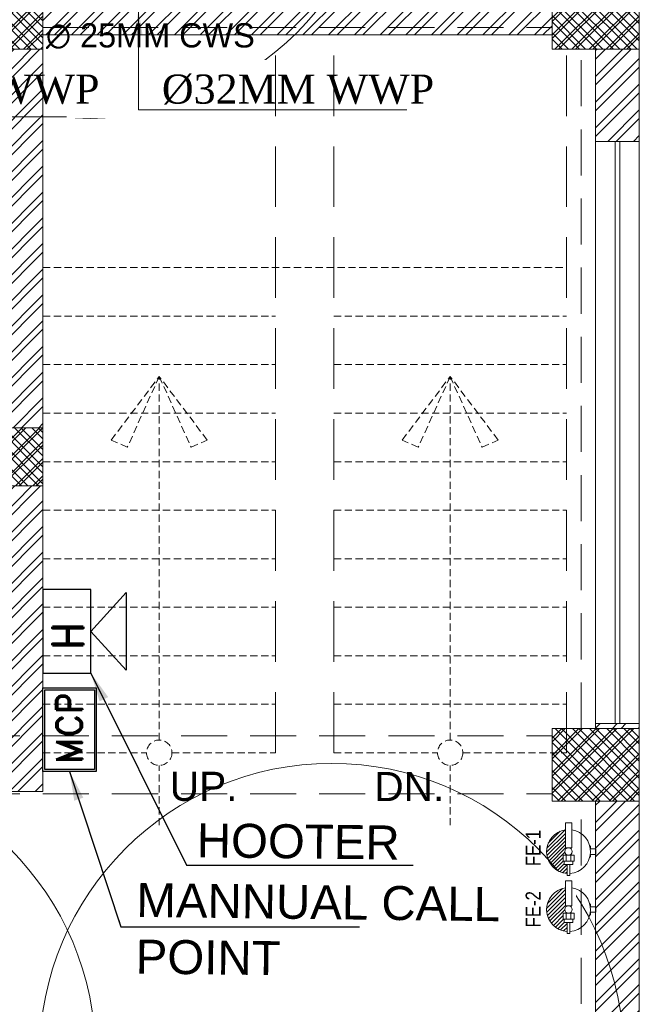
# Model space of a CAD drawing. Header units: inches. Extents: x 105152 to 158499, y 12149 to 30915.
# Tile 212 of 256: x 127160 to 127288, y 21234 to 21437. Entities that reach past the tile are written whole.
import ezdxf

# ---------------------------------------------------------------- set-up
doc = ezdxf.new("R2010")
doc.units = ezdxf.units.IN
doc.header["$MEASUREMENT"] = 0
doc.linetypes.add('HIDDEN', pattern=[0.375, 0.25, -0.125])
for name, color, linetype, lineweight in [('1-fire extinguisher', 1, 'Continuous', 0), ('AR - PLAN', 251, 'Continuous', 5), ('BEAM', 173, 'Continuous', 5), ('COVERAGE ', 251, 'Continuous', 5), ('DRAINAGE ', 7, 'Continuous', 9), ('Fire Extinguisher', 8, 'Continuous', 0), ('FIRE TEXT', 7, 'Continuous', 25), ('PD_BRICK WALL_115', 134, 'Continuous', 30), ('PD_COLUMN', 2, 'Continuous', 60), ('PD_FURNITURE_LOOSE', 20, 'Continuous', 18), ('PD_HATCH', 45, 'Continuous', 9), ('PD_STAIR', 32, 'Continuous', 13), ('PD_WINDOW', 140, 'Continuous', 25), ('PP-FAS MCP', 1, 'Continuous', 5), ('PP-TEXT', 7, 'Continuous', 40), ('SH-SPRINKLAR', 1, 'Continuous', 0), ('WATER SUPPLY ', 7, 'Continuous', 9)]:
    doc.layers.add(name, color=color, linetype=linetype, lineweight=lineweight)
doc.layers.add('FAS', color=1, linetype='Continuous')
doc.layers.add('PP-SPRINKLER', color=1, linetype='Continuous')
doc.styles.add('2.5 Arial_regular_annotative', font='arial.ttf', dxfattribs={"width": 0.8, "height": 2.5})
doc.styles.add('Arial', font='GOTHIC.TTF')
doc.styles.add('MtX_Times_New_Roman', font='txt')
doc.styles.add('romand', font='romand.shx')
doc.styles.add('STYLE3', font='romans.shx', dxfattribs={"height": 4})
doc.styles.add('text Ht 200mm', font='arial.ttf')
doc.styles.add('TIMES NEW ROMAN', font='times.ttf')
doc.dimstyles.new('PP-DIM', dxfattribs={"dimtxt": 4, "dimasz": 1, "dimexe": 1, "dimexo": 1, "dimgap": 0.09, "dimtad": 0, "dimdec": 0, "dimzin": 0, "dimdsep": 46, "dimlunit": 4, "dimtxsty": 'TIMES NEW ROMAN', "dimblk": 'ARCHTICK', "dimcen": 0.09, "dimdle": 1, "dimclrd": 256, "dimclre": 256, "dimclrt": 256, "dimadec": 0, "dimazin": 0, "dimtfac": 1, "dimtdec": 4, "dimtofl": 0, "dimtmove": 1, "dimatfit": 3, "dimfxl": 1, "dimtolj": 1, "dimtzin": 0, "dimlwd": -1, "dimlwe": -1, "dimarcsym": 0})
pattern_1 = [(45, (144327.2833, 25769.4912), (-1.767766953, 1.767766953), []), (135, (144327.2833, 25769.4912), (-1.767766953, -1.767766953), [])]

# ---------------------------------------------------------------- blocks, each defined once
blk = doc.blocks.new('PP-CEILING PENDANT')
at = {"layer": 'COVERAGE ', "color": 8, "lineweight": 5}
blk.add_circle((0, 0), 1700, dxfattribs=at)
at = {"layer": 'SH-SPRINKLAR', "lineweight": -3}
for p, q in [((-16.9, 17), (-75.6, 75.8)), ((17.2, 16.7), (75.4, 75)), ((-24, 0.1), (-37.4, -2.9)), ((-24, 0.8), (-37.3, 3.8)), ((-17.1, 16.7), (-28.7, 24.1)), ((-16.6, 17.3), (-23.9, 28.9)), ((-0.4, 24), (-3.4, 37.3)), ((-1.5, 8.9), (-1.5, 23.9)), ((0.6, 24), (3.5, 37.3)), ((1.5, 8.9), (1.5, 23.9)), ((16.8, 17.2), (24.1, 28.7)), ((17.6, 16.3), (29.1, 23.7)), ((23.9, -0.1), (37.4, 2.9)), ((-17.5, -16.3), (-76.5, -75.3)), ((-17.8, -16.1), (-29.3, -23.4)), ((-17.3, -16.6), (-24.7, -28.2)), ((-1.5, -23.9), (-4.5, -37.2)), ((-1.5, -23.9), (-1.5, -8.9)), ((-0.6, -24), (2.3, -37.4)), ((1.5, -23.9), (1.5, -8.9)), ((15.8, -18), (23.1, -29.5)), ((16.2, -17.7), (74.6, -76.1)), ((16.6, -17.3), (28.2, -24.7)), ((23.9, -1.3), (37.3, -4.2))]:
    blk.add_line(p, q, dxfattribs=at)
for centre, major_axis, start_param, end_param in [((0, 0), (26.5, 26.5), 1.657505, 2.255676), ((0, 0), (-26.5, 26.5), 5.588406, 6.189787), ((0, 0), (0.02, 8.87), 5.497787, 11.780972), ((0, 0), (0.02, 6.56), 5.497787, 11.780972), ((0, 23.4), (1.12, 1.12), 5.863873, 8.273293), ((0, 0), (-26.5, 26.5), 4.798644, 5.40368), ((0, 0), (26.5, 26.5), 5.57395, 6.180955), ((0, 0), (-26.5, 26.5), 0.862204, 1.45951), ((0, 0), (-26.5, 26.5), 1.637496, 2.236801), ((0, -23.4), (1.12, 1.12), 2.722281, 5.131701), ((0, 0), (-26.5, 26.5), 2.418515, 3.021492), ((0, 0), (26.5, 26.5), 4.778634, 5.384791)]:
    blk.add_ellipse(centre, major_axis=major_axis, ratio=1, start_param=start_param, end_param=end_param, dxfattribs=at)
blk = doc.blocks.new('A$C32221A88')
at = {"layer": 'FAS', "linetype": 'Continuous', "lineweight": 25}
for points in [[(1229.4, -308.7), (1229.4, -43.1), (1382.1, -43.1), (1382.1, -308.7)], [(1382.1, -175.9), (1494.1, -299.4), (1494.1, -52.4)]]:
    blk.add_lwpolyline(points, close=True, dxfattribs=at)
at = {"color": 7, "linetype": 'Continuous', "lineweight": 35, "ltscale": 1000, "insert": (1259.9, -207.3), "char_height": 97.679, "width": 97.679, "attachment_point": 1, "rotation": 90, "style": 'Arial'}
blk.add_mtext('{\\Fromand|c0;H}', dxfattribs=at)
blk = doc.blocks.new('A$C11F365F7')
at = {"layer": 'FAS', "lineweight": 25}
for points in [[(-342.8, -95.6), (97.5, -95.4), (97.5, -376.8), (-342.8, -377)], [(-332.8, -105.6), (87.5, -105.4), (87.5, -366.8), (-332.8, -367)]]:
    blk.add_lwpolyline(points, close=True, dxfattribs=at)
at = {"layer": 'FAS', "color": 7, "linetype": 'Continuous', "lineweight": 35, "ltscale": 1000, "insert": (-302.8, -166.3), "char_height": 135.647, "width": 414.262, "attachment_point": 1, "style": 'romand'}
blk.add_mtext('{\\Fromand|c0;MCP}', dxfattribs=at)
blk = doc.blocks.new('_ArchTick')
at = {"color": 0, "linetype": 'ByBlock', "const_width": 0.15}
blk.add_lwpolyline([(-0.5, -0.5), (0.5, 0.5)], dxfattribs=at)
blk = doc.blocks.new('A$C4A5E5D4D')
at = {"layer": 'Fire Extinguisher', "color": 3, "linetype": 'Continuous', "lineweight": 0, "ltscale": 250}
for p, q in [((-13.1, 118.7), (13.1, 118.7)), ((-13.1, 15.3), (-13.1, 118.7)), ((13.1, 118.7), (13.1, 15.3)), ((-91.1, 11.5), (-111.9, 11.5)), ((-111.9, 11.5), (-111.9, -11.5)), ((-91.1, 11.5), (-111.9, 11.5)), ((-111.9, 11.5), (-111.9, -11.5)), ((-91.1, 23.1), (-91.1, 11.5)), ((13.1, 15.3), (-13.1, 15.3)), ((-111.9, -11.5), (-91.1, -11.5)), ((-91.1, -11.5), (-111.9, -11.5)), ((-91.1, -11.5), (-91.1, -23.1)), ((-22.6, -15.3), (22.6, -15.3)), ((-22.6, -40), (-22.6, -15.3)), ((22.6, -40), (-22.6, -40)), ((-18.2, -40), (18.2, -40)), ((-18.2, -53.1), (-18.2, -40)), ((-9.5, -40), (-9.5, -15.3)), ((9.5, -40), (9.5, -15.3)), ((18.2, -40), (18.2, -53.1)), ((22.6, -15.3), (22.6, -40)), ((18.2, -53.1), (-18.2, -53.1)), ((-5.8, -53.1), (5.8, -53.1)), ((-5.8, -98.3), (-5.8, -53.1)), ((5.8, -53.1), (5.8, -98.3)), ((5.8, -98.3), (-5.8, -98.3))]:
    blk.add_line(p, q, dxfattribs=at)
at = {"layer": 'Fire Extinguisher', "color": 3, "linetype": 'Continuous'}
for p, q in [((90.4, 4.9, 0), (13.1, 82.2, 0)), ((87.1, 24.5, 0), (24.5, 87.1, 0)), ((89.9, -10.9, 0), (13.1, 65.9, 0)), ((87.1, -24.4, 0), (13.1, 49.6, 0)), ((82.8, -36.4, 0), (13.1, 33.3, 0)), ((77.3, -47.2, 0), (13.1, 17, 0)), ((12.8, -15.3, 0), (9.5, -12, 0)), ((70.5, -56.7, 0), (15.2, -1.4, 0)), ((53.9, -72.7, 0), (21.2, -40, 0)), ((62.7, -65.2, 0), (22.6, -25.1, 0)), ((32.9, -84.3, 0), (5.8, -57.2, 0)), ((20.5, -88.2, 0), (5.8, -73.5, 0)), ((44, -79.1, 0), (18, -53.1, 0)), ((6.3, -90.3, 0), (5.8, -89.9, 0))]:
    blk.add_line(p, q, dxfattribs=at)
at = {"layer": 'Fire Extinguisher', "color": 3, "linetype": 'Continuous', "lineweight": 0, "ltscale": 250}
blk.add_circle((0, 0), 15.3, dxfattribs=at)
for start, end in [(98.3362, 266.3055), (273.6945, 81.6638)]:
    blk.add_arc((0, 0), 90.5, start, end, dxfattribs=at)
blk = doc.blocks.new('A$C2E8A5E6F')
at = {"layer": 'Fire Extinguisher', "color": 1, "linetype": 'Continuous', "lineweight": 0, "ltscale": 250}
for p, q in [((-13.1, 118.7), (13.1, 118.7)), ((-13.1, 15.3), (-13.1, 118.7)), ((13.1, 118.7), (13.1, 15.3)), ((-91.1, 11.5), (-111.9, 11.5)), ((-111.9, 11.5), (-111.9, -11.5)), ((-91.1, 11.5), (-111.9, 11.5)), ((-111.9, 11.5), (-111.9, -11.5)), ((-91.1, 23.1), (-91.1, 11.5)), ((13.1, 15.3), (-13.1, 15.3)), ((-111.9, -11.5), (-91.1, -11.5)), ((-91.1, -11.5), (-111.9, -11.5)), ((-91.1, -11.5), (-91.1, -23.1)), ((-22.6, -15.3), (22.6, -15.3)), ((-22.6, -40), (-22.6, -15.3)), ((22.6, -40), (-22.6, -40)), ((-18.2, -40), (18.2, -40)), ((-18.2, -53.1), (-18.2, -40)), ((-9.5, -40), (-9.5, -15.3)), ((9.5, -40), (9.5, -15.3)), ((18.2, -40), (18.2, -53.1)), ((22.6, -15.3), (22.6, -40)), ((18.2, -53.1), (-18.2, -53.1)), ((-5.8, -53.1), (5.8, -53.1)), ((-5.8, -98.3), (-5.8, -53.1)), ((5.8, -53.1), (5.8, -98.3)), ((5.8, -98.3), (-5.8, -98.3))]:
    blk.add_line(p, q, dxfattribs=at)
at = {"layer": 'Fire Extinguisher', "linetype": 'Continuous'}
for p, q in [((13.4, 89.5), (89.5, 13.4)), ((34.1, 83.8), (83.8, 34.1)), ((13.1, 74.8), (90.5, -2.6)), ((13.1, 59.8), (89.1, -16.2)), ((13.1, 44.7), (86, -28.2)), ((12.5, 15.3), (76.4, -48.6)), ((13.1, 29.7), (81.7, -38.9)), ((9.6, -11.9), (13, -15.3)), ((15.1, -2.3), (70.1, -57.3)), ((22.6, -24.8), (62.9, -65.1)), ((22.6, -39.9), (54.8, -72)), ((5.8, -53.1), (35.8, -83.1)), ((5.8, -68.2), (24.7, -87.1)), ((18.2, -50.5), (45.8, -78.1)), ((5.8, -83.2), (12.3, -89.7))]:
    blk.add_line(p, q, dxfattribs=at)
at = {"layer": 'Fire Extinguisher', "color": 1, "linetype": 'Continuous', "lineweight": 0, "ltscale": 250}
blk.add_circle((0, 0), 15.3, dxfattribs=at)
for start, end in [(98.3362, 266.3055), (273.6945, 81.6638)]:
    blk.add_arc((0, 0), 90.5, start, end, dxfattribs=at)
blk = doc.blocks.new('WATER SUPPLY')
at = {"layer": 'PP-TEXT', "style": 'MtX_Times_New_Roman'}
blk.add_text('∅ 25MM CWS ', height=5, dxfattribs=at).set_placement((606.3, 154.6))
blk = doc.blocks.new('FIRST FLOOR PLAN 0')
at = {"layer": 'PD_HATCH', "lineweight": 5}
h = blk.add_hatch(dxfattribs=at)
h.set_pattern_fill('ANSI32', color=251, scale=10)
h.set_pattern_definition([(45, (-1110.15, -834.2493), (-2.65165, 2.65165), []), (45, (-1108.3824, -834.2493), (-2.65165, 2.65165), [])])
h.paths.add_polyline_path([(-1107, -791.5), (-1116, -791.5), (-1116, -873), (-1107, -873)])
h.paths.add_polyline_path([(-745.5, -939), (-915, -939), (-915, -948), (-745.5, -948)])
h.paths.add_polyline_path([(-561, -939), (-730.5, -939), (-730.5, -948), (-561, -948)])
h.paths.add_polyline_path([(-1107, -75), (-1116, -75), (-1116, -156.5), (-1107, -156.5)])
h.paths.add_polyline_path([(-1107, -171.5), (-1116, -171.5), (-1116, -311.5), (-1107, -311.5)])
h.paths.add_polyline_path([(-1107, -326.5), (-1116, -326.5), (-1116, -466.5), (-1107, -466.5)])
h.paths.add_polyline_path([(-1107, -481.5), (-1116, -481.5), (-1116, -621.5), (-1107, -621.5)])
h.paths.add_polyline_path([(-1107, -636.5), (-1116, -636.5), (-1116, -776.5), (-1107, -776.5)])
h.paths.add_polyline_path([(-15, 0), (-181.5, 0), (-181.5, -9), (-15, -9)])
h.paths.add_polyline_path([(-196.5, 0), (-361.5, 0), (-361.5, -9), (-196.5, -9)])
h.paths.add_polyline_path([(-376.5, 0), (-546, 0), (-546, -9), (-376.5, -9)])
h.paths.add_polyline_path([(-561, 0), (-730.5, 0), (-730.5, -9), (-561, -9)])
h.paths.add_polyline_path([(-930, 0), (-1041, 0), (-1041, -9), (-930, -9)])
h.paths.add_polyline_path([(-1056, 0), (-1116, 0), (-1116, -60), (-1107, -60), (-1107, -9), (-1056, -9)])
h.paths.add_polyline_path([(-1107, -888), (-1116, -888), (-1116, -948), (-1056, -948), (-1056, -939), (-1107, -939)])
h.paths.add_polyline_path([(-930, -939), (-1041, -939), (-1041, -948), (-930, -948)])
h.paths.add_polyline_path([(-521.25, -939), (-546, -939), (-546, -948), (-521.25, -948)])
h.paths.add_polyline_path([(-376.5, -939), (-401.25, -939), (-401.25, -948), (-376.5, -948)])
h.paths.add_polyline_path([(-339, -939), (-361.5, -939), (-361.5, -948), (-339, -948)])
h.paths.add_polyline_path([(-196.5, -939), (-219, -939), (-219, -948), (-196.5, -948)])
h.paths.add_polyline_path([(-159, -939), (-181.5, -939), (-181.5, -948), (-159, -948)])
h.paths.add_polyline_path([(-15, -939), (-39, -939), (-39, -948), (-15, -948)])
h.paths.add_polyline_path([(0, -930), (-9, -930)])
h.paths.add_polyline_path([(0, -791.5), (-9, -791.5), (-9, -930), (0, -930)])
h.paths.add_polyline_path([(0, -636.5), (-9, -636.5), (-9, -776.5), (0, -776.5)])
h.paths.add_polyline_path([(0, -326.5), (-9, -326.5), (-9, -621.5), (0, -621.5)])
h.paths.add_polyline_path([(0, -18), (-9, -18), (-9, -156.5), (0, -156.5)])
h.paths.add_polyline_path([(-18, -159.5), (-123, -159.5), (-123, -168.5), (-18, -168.5)])
h.paths.add_polyline_path([(-123, -171.5), (-132, -171.5), (-132, -249.5), (-123, -249.5)])
h.paths.add_polyline_path([(-132, -159.5), (-204, -159.5), (-204, -168.5), (-132, -168.5)])
h.paths.add_polyline_path([(-204, -171.5), (-213, -171.5), (-213, -249.5), (-204, -249.5)])
h.paths.add_polyline_path([(-213, -159.5), (-294, -159.5), (-294, -261.5), (-267, -261.5), (-267, -252.5), (-285, -252.5), (-285, -168.5), (-213, -168.5)])
h.paths.add_polyline_path([(-213, -252.5), (-231, -252.5), (-231, -261.5), (-213, -261.5)], flags=17)
h.paths.add_polyline_path([(-186, -252.5), (-204, -252.5), (-204, -261.5), (-186, -261.5)])
h.paths.add_polyline_path([(-132, -252.5), (-150, -252.5), (-150, -261.5), (-132, -261.5)])
h.paths.add_polyline_path([(-123, -261.5), (-132, -261.5), (-132, -324.5), (-123, -324.5)])
h.paths.add_polyline_path([(0, -310.5), (-9, -310.5), (-9, -311.5), (0, -311.5)])
h.paths.add_polyline_path([(0, -171.5), (-9, -171.5), (-9, -190.5), (0, -190.5)])
h.paths.add_polyline_path([(-878.25, -9), (-878.25, 0), (-915, 0), (-915, -9)])
h.paths.add_polyline_path([(-782.25, 0), (-782.25, -9), (-745.5, -9), (-745.5, 0)])
h = blk.add_hatch(dxfattribs=at)
h.set_pattern_fill('ANSI37', color=251, scale=20)
h.set_pattern_definition(pattern_1)
h.paths.add_polyline_path([(0, -171.5), (0, -156.5), (-18, -156.5), (-18, -171.5)])
h = blk.add_hatch(dxfattribs=at)
h.set_pattern_fill('ANSI37', color=251, scale=20)
h.set_pattern_definition(pattern_1)
h.paths.add_polyline_path([(-123, -171.5), (-123, -159.5), (-132, -159.5), (-132, -171.5)])
h.paths.add_polyline_path([(-204, -171.5), (-204, -159.5), (-213, -159.5), (-213, -171.5)])
h.paths.add_polyline_path([(-204, -261.5), (-204, -249.5), (-213, -249.5), (-213, -261.5)])
h.paths.add_polyline_path([(-123, -249.5), (-132, -249.5), (-132, -261.5), (-123, -261.5)])
h = blk.add_hatch(dxfattribs=at)
h.set_pattern_fill('ANSI37', color=251, scale=20)
h.set_pattern_definition(pattern_1)
h.paths.add_polyline_path([(0, -311.5), (0, -326.5), (-18, -326.5), (-18, -311.5)])
at = {"layer": 'PD_BRICK WALL_115', "color": 251, "lineweight": 5}
for p, q in [((-123, -324.5), (-123, -168.5)), ((-18, -168.5), (-123, -168.5)), ((-9, -190.5), (-9, -171.5)), ((0, -171.5), (0, -190.5)), ((-9, -190.5), (0, -190.5)), ((-9, -311.5), (-9, -310.5)), ((-9, -310.5), (0, -310.5)), ((0, -621.5), (0, -310.5)), ((-123, -324.5), (-132, -324.5)), ((-9, -621.5), (-9, -326.5))]:
    blk.add_line(p, q, dxfattribs=at)
at = {"layer": 'PD_COLUMN', "color": 251, "lineweight": 5}
for points in [[(0, -171.5), (0, -156.5), (-18, -156.5), (-18, -171.5)], [(-123, -171.5), (-123, -159.5), (-132, -159.5), (-132, -171.5)], [(-123, -249.5), (-123, -261.5), (-132, -261.5), (-132, -249.5)], [(0, -311.5), (0, -326.5), (-18, -326.5), (-18, -311.5)]]:
    blk.add_lwpolyline(points, close=True, dxfattribs=at)
at = {"layer": 'PD_FURNITURE_LOOSE', "color": 251, "linetype": 'HIDDEN', "lineweight": 5, "ltscale": 50}
for p, q in [((-75, -316.5), (-75, -168.5)), ((-63, -316.5), (-63, -168.5)), ((-15, -316.5), (-15, -171.5))]:
    blk.add_line(p, q, dxfattribs=at)
at = {"layer": 'PD_STAIR', "color": 251, "linetype": 'HIDDEN', "lineweight": 5, "ltscale": 6}
for p, q in [((-123, -216.5), (-15, -216.5)), ((-123, -226.5), (-75, -226.5)), ((-63, -226.5), (-15, -226.5)), ((-123, -236.5), (-75, -236.5)), ((-63, -236.5), (-15, -236.5)), ((-123, -246.5), (-75, -246.5)), ((-63, -246.5), (-15, -246.5)), ((-123, -256.5), (-75, -256.5)), ((-63, -256.5), (-15, -256.5)), ((-123, -266.5), (-75, -266.5)), ((-63, -266.5), (-15, -266.5)), ((-123, -276.5), (-75, -276.5)), ((-63, -276.5), (-15, -276.5)), ((-123, -286.5), (-75, -286.5)), ((-63, -286.5), (-15, -286.5)), ((-123, -296.5), (-75, -296.5)), ((-63, -296.5), (-15, -296.5)), ((-123, -306.5), (-75, -306.5)), ((-63, -306.5), (-15, -306.5)), ((-123, -316.5), (-101.62, -316.5)), ((-96.38, -316.5), (-75, -316.5)), ((-63, -316.5), (-41.62, -316.5)), ((-36.38, -316.5), (-15, -316.5))]:
    blk.add_line(p, q, dxfattribs=at)
for points in [[(-99, -238.92), (-105.58, -253.54), (-108.89, -252.05), (-99, -238.92)], [(-99, -313.88), (-99, -238.92)], [(-99, -238.92), (-92.42, -253.54), (-89.11, -252.05), (-99, -238.92)], [(-39, -238.92), (-45.58, -253.54), (-48.89, -252.05), (-39, -238.92)], [(-39, -313.88), (-39, -238.92)], [(-39, -238.92), (-32.42, -253.54), (-29.11, -252.05), (-39, -238.92)], [(-99, -331.46), (-99, -319.12)], [(-39, -331.46), (-39, -319.12)]]:
    blk.add_lwpolyline(points, dxfattribs=at)
for centre in [(-99, -316.5), (-39, -316.5)]:
    blk.add_circle(centre, 2.62, dxfattribs=at)
at = {"layer": 'PD_WINDOW', "color": 251, "lineweight": 5}
for p, q in [((-9, -310.5), (-9, -190.5)), ((-5, -310.5), (-5, -190.5)), ((-4, -310.5), (-4, -190.5)), ((0, -310.5), (0, -190.5))]:
    blk.add_line(p, q, dxfattribs=at)
at = {"layer": 'PD_STAIR', "color": 251, "linetype": 'HIDDEN', "ltscale": 6, "char_height": 6, "width": 132.0418, "attachment_point": 5, "style": 'STYLE3'}
for s, insert in [('{\\fArial|b0|i0|c0|p34;UP.}', (-89.84, -323.46)), ('{\\fArial|b0|i0|c0|p34;DN.}', (-47.42, -323.46))]:
    blk.add_mtext(s, dxfattribs=dict(at, insert=insert))
blk = doc.blocks.new('columns2')
at = {"layer": 'PD_HATCH', "lineweight": 5}
h = blk.add_hatch(dxfattribs=at)
h.set_pattern_fill('ANSI37', color=173, scale=20)
h.paths.add_polyline_path([(387, -250), (387, -268), (369, -268), (369, -250)])
h.paths.add_polyline_path([(18, 0), (18, -15), (0, -15), (0, 0)])
h.paths.add_polyline_path([(18, -828), (18, -813), (0, -813), (0, -828)])
h.paths.add_polyline_path([(201, -870), (186, -870), (186, -888), (201, -888)])
h.paths.add_polyline_path([(570, -870), (555, -870), (555, -888), (570, -888)])
h.paths.add_polyline_path([(754.5, -870), (739.5, -870), (739.5, -888), (754.5, -888)])
h.paths.add_polyline_path([(934.5, -870), (919.5, -870), (919.5, -888), (934.5, -888)])
h.paths.add_polyline_path([(385.5, -870), (370.5, -870), (370.5, -888), (385.5, -888)])
h.paths.add_polyline_path([(201, 42), (186, 42), (186, 60), (201, 60)])
h.paths.add_polyline_path([(387, -578), (387, -560), (369, -560), (369, -578)])
h.paths.add_polyline_path([(1116, -731.5), (1116, -716.5), (1098, -716.5), (1098, -731.5)])
h.paths.add_polyline_path([(1116, -111.5), (1116, -96.5), (1098, -96.5), (1098, -111.5)])
h.paths.add_polyline_path([(1116, -561.5), (1116, -576.5), (1098, -576.5), (1098, -561.5)])
h.paths.add_polyline_path([(1116, -251.5), (1116, -266.5), (1098, -266.5), (1098, -251.5)])
h.paths.add_polyline_path([(0, -731.5), (0, -716.5), (18, -716.5), (18, -731.5)])
h.paths.add_polyline_path([(0, -111.5), (0, -96.5), (18, -96.5), (18, -111.5)])
h.paths.add_polyline_path([(0, -406.5), (0, -421.5), (18, -421.5), (18, -406.5)])
h.paths.add_polyline_path([(0, -561.5), (0, -576.5), (18, -576.5), (18, -561.5)])
h.paths.add_polyline_path([(0, -251.5), (0, -266.5), (18, -266.5), (18, -251.5)])
h.paths.add_polyline_path([(993, -111.5), (993, -99.5), (984, -99.5), (984, -111.5)])
h.paths.add_polyline_path([(993, -189.5), (993, -201.5), (984, -201.5), (984, -189.5)])
h.paths.add_polyline_path([(903, -111.5), (903, -99.5), (912, -99.5), (912, -111.5)])
h.paths.add_polyline_path([(903, -189.5), (903, -201.5), (912, -201.5), (912, -189.5)])
h.paths.add_polyline_path([(75, -870), (60, -870), (60, -888), (75, -888)])
h.paths.add_polyline_path([(1116, -870), (1101, -870), (1101, -888), (1116, -888)])
h.paths.add_polyline_path([(75, 42), (60, 42), (60, 60), (75, 60)])
h.paths.add_polyline_path([(570, 42), (555, 42), (555, 60), (570, 60)])
h.paths.add_polyline_path([(754.5, 42), (739.5, 42), (739.5, 60), (754.5, 60)])
h.paths.add_polyline_path([(934.5, 42), (919.5, 42), (919.5, 60), (934.5, 60)])
h.paths.add_polyline_path([(385.5, 42), (370.5, 42), (370.5, 60), (385.5, 60)])
h.paths.add_polyline_path([(1116, 42), (1101, 42), (1101, 60), (1116, 60)])
h.paths.add_polyline_path([(738, -250), (738, -268), (756, -268), (756, -250)])
h.paths.add_polyline_path([(756, -578), (756, -560), (738, -560), (738, -578)])
at = {"layer": 'PD_COLUMN', "color": 173, "lineweight": 5}
for points in [[(1116, -111.5), (1116, -96.5), (1098, -96.5), (1098, -111.5)], [(993, -111.5), (993, -99.5), (984, -99.5), (984, -111.5)], [(993, -189.5), (993, -201.5), (984, -201.5), (984, -189.5)], [(1116, -251.5), (1116, -266.5), (1098, -266.5), (1098, -251.5)]]:
    blk.add_lwpolyline(points, close=True, dxfattribs=at)
at = {"layer": 'PD_HATCH', "color": 173, "linetype": 'HIDDEN', "lineweight": 5, "ltscale": 38}
for p, q in [((993, -107), (1098, -107)), ((993, -111.5), (993, -189.5)), ((1104, -251.5), (1104, -111.5)), ((1116, -251.5), (1116, -111.5)), ((993, -201.5), (993, -253)), ((936, -253), (1098, -253)), ((936, -265), (1098, -265)), ((1104, -408), (1104, -266.5)), ((1116, -561.5), (1116, -266.5))]:
    blk.add_line(p, q, dxfattribs=at)
blk = doc.blocks.new('DRAINAGE')
at = {"layer": 'PP-TEXT', "insert": (857.81, 462.15), "char_height": 6, "width": 79.3915, "attachment_point": 7, "style": 'Arial', "bg_fill": 2}
blk.add_mtext('\\pxql;{\\fTimes New Roman|b0|i0|c0|p34;%%C32MM WWP }', dxfattribs=at)
at = {"layer": 'PP-TEXT', "insert": (926.82, 462.15), "char_height": 6, "width": 79.3915, "attachment_point": 7, "style": 'Arial', "bg_fill": 2}
blk.add_mtext('\\pxql;{\\fTimes New Roman|b0|i0|c0|p34;%%C32MM WWP }', dxfattribs=at)
at = {"layer": 'PP-TEXT', "lineweight": 70, "ltscale": 12}
blk.add_leader([(854.91, 481.52), (854.91, 459.7), (907.15, 459.7)], dimstyle='PP-DIM', override={"dimtxt": 8.5, "dimasz": 5, "dimtad": 0, "dimdec": 1, "dimcen": 0, "dimtfac": 12, "dimtdec": 1, "dimfxl": 7, "dimfxlon": 1, "dimlwd": 18, "dimarcsym": 1}, dxfattribs=at)
blk.add_leader([(922, 481.63), (922, 461.1), (977.3, 461.1)], dimstyle='PP-DIM', override={"dimtxt": 8.5, "dimasz": 5, "dimtad": 0, "dimdec": 1, "dimcen": 0, "dimtfac": 12, "dimtdec": 1, "dimfxl": 7, "dimfxlon": 1, "dimlwd": 18, "dimarcsym": 1}, dxfattribs=at)

msp = doc.modelspace()

# ---------------------------------------------------------------- block references
at = {"layer": 'PP-FAS MCP', "color": 6, "ltscale": 9}
for name, p, xscale, yscale, zscale, rotation in [('A$C32221A88', (127085.45, 21299.62), -0.06484087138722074, 0.06484087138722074, 0.06484087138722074, 180), ('A$C11F365F7', (127161.42, 21295.56), 0.03915534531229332, 0.03915534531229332, 0.03915534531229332, 90.00000000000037)]:
    msp.add_blockref(name, p, dxfattribs=dict(at, xscale=xscale, yscale=yscale, zscale=zscale, rotation=rotation))
at = {"layer": 'PP-SPRINKLER', "xscale": 0.03543314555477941, "yscale": 0.03543314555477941, "zscale": 35.43314555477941}
msp.add_blockref('PP-CEILING PENDANT', (127174.91, 21477), dxfattribs=at)
at = {"layer": 'PP-SPRINKLER', "yscale": 0.03543314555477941, "zscale": 35.43314555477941, "rotation": 180}
for p, xscale in [((127115.81, 21223.58), -0.03543314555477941), ((127224.71, 21223.58), 0.03543314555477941)]:
    msp.add_blockref('PP-CEILING PENDANT', p, dxfattribs=dict(at, xscale=xscale))

# ---------------------------------------------------------------- next in the draw order: texts
at = {"layer": 'FIRE TEXT', "insert": (127184.5, 21259.16, 0), "char_height": 7, "width": 87.1472, "attachment_point": 1, "rotation": 359.3181, "style": 'text Ht 200mm', "bg_fill": 2}
msp.add_mtext('\\pxql;MANNUAL CALL \\PPOINT  ', dxfattribs=at)

# ---------------------------------------------------------------- next in the draw order: block references
at = {"layer": '1-fire extinguisher', "xscale": -0.04999999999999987, "yscale": 0.04999999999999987, "zscale": 0.04999999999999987}
for name, p in [('A$C2E8A5E6F', (127273.57, 21265.63)), ('A$C4A5E5D4D', (127273.57, 21253.68))]:
    msp.add_blockref(name, p, dxfattribs=at)

# ---------------------------------------------------------------- next in the draw order: texts
at = {"layer": '1-fire extinguisher', "color": 3, "style": '2.5 Arial_regular_annotative', "width": 0.8}
msp.add_text('FE-2', height=3.095, rotation=90, dxfattribs=at).set_placement((127267.81, 21249.99))
at = {"layer": 'Fire Extinguisher', "color": 1, "style": '2.5 Arial_regular_annotative', "width": 0.8}
msp.add_text('FE-1', height=3.095, rotation=90, dxfattribs=at).set_placement((127267.81, 21262.62))
at = {"layer": 'FIRE TEXT', "insert": (127203.09, 21271.4, 0), "char_height": 7, "width": 35.6955, "attachment_point": 1, "rotation": 359.3181, "style": 'text Ht 200mm', "bg_fill": 2}
msp.add_mtext('\\pxqr;HOOTER  ', dxfattribs=at)

# ---------------------------------------------------------------- next in the draw order: block references
at = {"layer": 'WATER SUPPLY '}
msp.add_blockref('WATER SUPPLY', (126559.5, 21276.78), dxfattribs=at)

# ---------------------------------------------------------------- next in the draw order: leaders
at = {"layer": 'FIRE TEXT'}
for points, override in [([(127175.07, 21302.41), (127194.79, 21262.85), (127241.56, 21262.85)], {"dimasz": 6, "dimgap": 0.09, "dimtad": 0}), ([(127170.68, 21282.14), (127181.25, 21250.09), (127230.43, 21250.09)], {"dimasz": 6})]:
    msp.add_leader(points, dimstyle='PP-DIM', override=override, dxfattribs=at)

# ---------------------------------------------------------------- next in the draw order: block references
at = {"layer": 'DRAINAGE '}
msp.add_blockref('DRAINAGE', (126262.89, 20957.41), dxfattribs=at)

# ---------------------------------------------------------------- next in the draw order: block references
at = {"layer": 'AR - PLAN', "color": 251}
msp.add_blockref('FIRST FLOOR PLAN 0', (127288.16, 21602.5), dxfattribs=at)

# ---------------------------------------------------------------- next in the draw order: block references
at = {"layer": 'BEAM'}
msp.add_blockref('columns2', (126172.16, 21542.5), dxfattribs=at)

doc.saveas('drawing.dxf')
